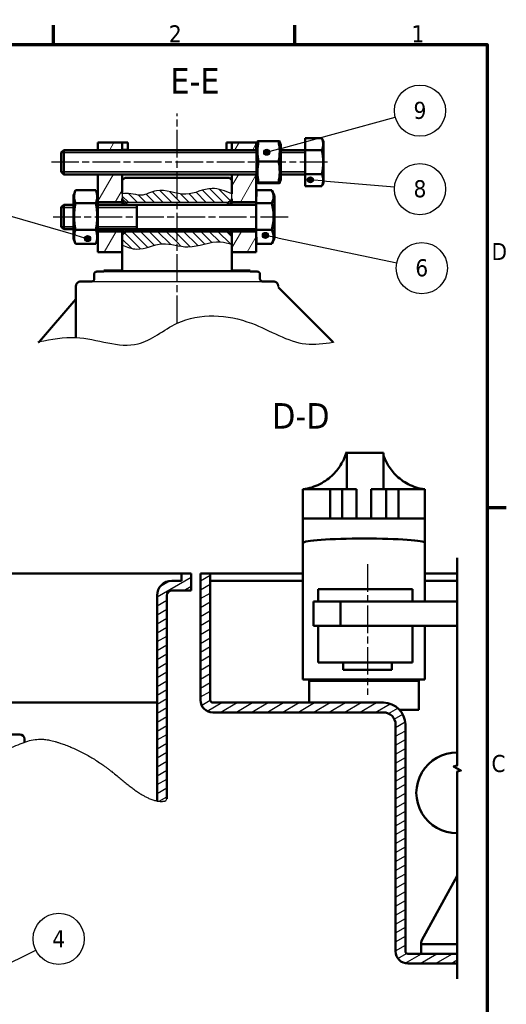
# Model space of a CAD drawing. Header units: millimetres. Extents: x 553 to 1147, y -554 to 286.
# Tile 10 of 10: x 935 to 1135, y -128 to 276. Entities that reach past the tile are written whole.
import ezdxf

# ---------------------------------------------------------------- set-up
doc = ezdxf.new("R2010")
doc.units = ezdxf.units.MM
doc.header["$LTSCALE"] = 2
doc.linetypes.add('CHAIN', pattern=[0.3543, 0.2362, -0.0295, 0.0591, -0.0295])
for name, color, linetype, lineweight in [('AM_8', 19, 'Continuous', 25), ('Cadre (ISO)', 7, 'Continuous', 70), ('Etroit visible (ISO)', 7, 'Continuous', 35), ("Géométrie d'esquisse (ISO)", 7, 'Continuous', 25), ('Hachure (ISO)', 7, 'Continuous', 18), ('Ligne interrompue (ISO)', 7, 'Continuous', 50), ('Symbole (ISO)', 7, 'Continuous', 25), ("Trait d'axe (ISO)", 7, 'Continuous', 25), ('Visible (ISO)', 7, 'Continuous', 50)]:
    doc.layers.add(name, color=color, linetype=linetype, lineweight=lineweight)
doc.layers.add('coupe locale', color=7, linetype='Continuous')
doc.styles.add('Texte de libellé (ISO)', font='TAHOMA.TTF')
doc.styles.add('Texte de note (ISO)', font='TAHOMA.TTF')
pattern_1 = [(30, (1106.941, 39.8972), (-1.5875, 2.74963), [])]

# ---------------------------------------------------------------- blocks, each defined once
blk = doc.blocks.new('Cadres Default Border')
at = {"layer": 'Cadre (ISO)'}
for p, q in [((198, 410), (198, 413.9)), ((247.5, 410), (247.5, 413.9)), ((287, 315), (290.9, 315))]:
    blk.add_line(p, q, dxfattribs=at)
at = {"layer": 'Cadre (ISO)', "flags": 128}
blk.add_lwpolyline([(10, 10), (10, 410), (287, 410), (287, 10), (10, 10)], dxfattribs=at)
at = {"layer": 'Cadre (ISO)', "char_height": 3.5, "attachment_point": 7, "style": 'Texte de note (ISO)'}
for s, insert in [('2', (221.69, 410.4)), ('1', (271.46, 410.4)), ('D', (287.87, 365.75)), ('C', (287.86, 260.69))]:
    blk.add_mtext(s, dxfattribs=dict(at, insert=insert))
blk = doc.blocks.new('Repère5')
at = {"layer": 'Symbole (ISO)'}
h = blk.add_hatch(color=256, dxfattribs=at)
edge = h.paths.add_edge_path(flags=0)
edge.add_arc((112.38, 183.67), 0.625, 0, 360)
for q in [(194.41, 224.24), (112.94, 183.95)]:
    blk.add_line((114.62, 184.78), q, dxfattribs=at)
for centre, radius in [((199.1, 226.56), 5.25), ((112.38, 183.67), 0.625)]:
    blk.add_circle(centre, radius, dxfattribs=at)
at = {"layer": 'Symbole (ISO)', "insert": (199.1, 226.56), "char_height": 3.5, "attachment_point": 5, "style": 'Texte de note (ISO)'}
blk.add_mtext('4', dxfattribs=at)
blk = doc.blocks.new('Repère8')
at = {"layer": 'Symbole (ISO)'}
h = blk.add_hatch(color=256, dxfattribs=at)
edge = h.paths.add_edge_path(flags=0)
edge.add_arc((250.71, 382.21), 0.625, 0, 360)
for q in [(251.34, 382.15), (267.98, 380.75)]:
    blk.add_line((253.21, 382), q, dxfattribs=at)
for centre, radius in [((273.19, 380.31), 5.25), ((250.71, 382.21), 0.625)]:
    blk.add_circle(centre, radius, dxfattribs=at)
at = {"layer": 'Symbole (ISO)', "insert": (273.19, 380.35), "char_height": 3.5, "attachment_point": 5, "style": 'Texte de note (ISO)'}
blk.add_mtext('8', dxfattribs=at)
blk = doc.blocks.new('Repère9')
at = {"layer": 'Symbole (ISO)'}
h = blk.add_hatch(color=256, dxfattribs=at)
edge = h.paths.add_edge_path(flags=0)
edge.add_arc((241.77, 387.87), 0.625, 0, 360)
for q in [(268.14, 395.03), (242.38, 388.04)]:
    blk.add_line((244.19, 388.53), q, dxfattribs=at)
for centre, radius in [((273.19, 396.4), 5.25), ((241.77, 387.87), 0.625)]:
    blk.add_circle(centre, radius, dxfattribs=at)
at = {"layer": 'Symbole (ISO)', "insert": (273.19, 396.43), "char_height": 3.5, "attachment_point": 5, "style": 'Texte de note (ISO)'}
blk.add_mtext('9', dxfattribs=at)
blk = doc.blocks.new('Repère10')
at = {"layer": 'Symbole (ISO)'}
h = blk.add_hatch(color=256, dxfattribs=at)
edge = h.paths.add_edge_path(flags=0)
edge.add_arc((241.5, 370.81), 0.625, 0, 360)
for q in [(242.11, 370.68), (268.43, 365.17)]:
    blk.add_line((243.95, 370.3), q, dxfattribs=at)
for centre, radius in [((241.5, 370.81), 0.625), ((273.56, 364.1), 5.25)]:
    blk.add_circle(centre, radius, dxfattribs=at)
at = {"layer": 'Symbole (ISO)', "insert": (273.56, 364.14), "char_height": 3.5, "attachment_point": 5, "style": 'Texte de note (ISO)'}
blk.add_mtext('6', dxfattribs=at)
blk = doc.blocks.new('Repère11')
at = {"layer": 'Symbole (ISO)'}
h = blk.add_hatch(color=256, dxfattribs=at)
edge = h.paths.add_edge_path(flags=0)
edge.add_arc((205.02, 370.17), 0.625, 0, 360)
for q in [(180.55, 377.23), (204.42, 370.34)]:
    blk.add_line((202.62, 370.86), q, dxfattribs=at)
for centre, radius in [((175.52, 378.68), 5.25), ((205.02, 370.17), 0.625)]:
    blk.add_circle(centre, radius, dxfattribs=at)
at = {"layer": 'Symbole (ISO)', "insert": (175.52, 378.68), "char_height": 3.5, "attachment_point": 5, "style": 'Texte de note (ISO)'}
blk.add_mtext('7', dxfattribs=at)

msp = doc.modelspace()

# ---------------------------------------------------------------- hatches: boundary and pattern name
h = msp.add_hatch()
h.set_pattern_fill('ANSI31', color=256, angle=-15, style=0)
h.set_pattern_definition(pattern_1)
edge = h.paths.add_edge_path()
edge.add_arc((997.48, 39.88), 2, 90, 180, ccw=False)
edge.add_line((997.48, 41.88), (1005.48, 41.88))
edge.add_line((1005.48, 41.88), (1005.48, 48.88))
edge.add_line((1005.48, 48.88), (1001.48, 48.88))
edge.add_line((1001.48, 48.88), (1001.48, 45.88))
edge.add_line((1001.48, 45.88), (997.48, 45.88))
edge.add_arc((997.48, 39.88), 6, 90, 180)
edge.add_line((991.48, 39.88), (991.48, -44.45))
edge.add_spline(control_points=[(991.48, -44.45), (992.53, -44.65), (993.5, -44.69), (994.35, -44.58), (995.03, -44.36)], knot_values=[0.972905, 0.972905, 0.972905, 0.972905, 0.972905, 1, 1, 1, 1, 1], degree=4, periodic=0)
edge.add_line((995.03, -44.36), (995.48, -43.62))
edge.add_line((995.48, -43.62), (995.48, 39.88))
h = msp.add_hatch()
h.set_pattern_fill('ANSI31', color=256, angle=-15, style=0)
h.set_pattern_definition(pattern_1)
h.paths.add_polyline_path([(1013.33, 48.88), (1009.33, 48.88), (1009.33, -3.12, 0.414214), (1014.33, -8.12), (1084.33, -8.12, -0.414214), (1089.33, -13.12), (1089.33, -106.12, 0.414214), (1094.33, -111.12), (1114.61, -111.12), (1114.61, -107.12), (1094.33, -107.12, -0.414214), (1093.33, -106.12), (1093.33, -13.12, 0.414214), (1084.33, -4.12), (1014.33, -4.12, -0.414214), (1013.33, -3.12)])
at = {"layer": 'AM_8'}
h = msp.add_hatch(dxfattribs=at)
h.set_pattern_fill('_U', color=256, scale=2.5, angle=135, style=0, pattern_type=0)
h.set_pattern_definition([(135, (0, 0), (-1.767767, -1.767767), [])])
h.paths.add_polyline_path([(999.7, 204.79), (998.36, 205.09), (996.92, 205.42), (995.49, 205.72), (994.07, 205.93), (992.66, 205.99), (991.26, 205.85), (989.87, 205.48), (988.5, 204.98), (987.12, 204.48), (985.74, 204.12), (984.35, 204.03), (982.93, 204.21), (981.51, 204.5), (980.07, 204.68), (978.64, 204.7), (977.2, 204.63), (977.2, 202.54), (978.67, 201.15), (999.7, 201.15)])
at = {"layer": 'Hachure (ISO)'}
h = msp.add_hatch(dxfattribs=at)
h.set_pattern_fill('ANSI31', scale=50.8, angle=15, style=0)
h.set_pattern_definition([(60, (552.941, -554.103), (-5.49926, 3.175), [])])
h.paths.add_polyline_path([(1032.2, 225.66), (1022.2, 225.66), (1022.2, 222.66), (1032.2, 222.66), (1032.2, 223.47), (1032.2, 224.8)])
h.paths.add_polyline_path([(977.2, 225.66), (967.2, 225.66), (967.2, 222.66), (977.2, 222.66)])
h.paths.add_polyline_path([(1022.2, 201.16), (1032.2, 201.16), (1032.2, 206), (1032.2, 210.52), (1032.2, 211.85), (1032.2, 212.66), (1022.2, 212.66), (1022.2, 210.16), (1022.2, 202.54)])
h.paths.add_polyline_path([(1032.2, 189.16), (1022.2, 189.16), (1022.2, 187.77), (1022.2, 180.66), (1032.2, 180.66), (1032.2, 184.33)])
h.paths.add_polyline_path([(967.2, 201.16), (977.2, 201.16), (977.2, 202.54), (977.2, 210.16), (977.2, 212.66), (967.2, 212.66), (967.2, 203.95)])
h.paths.add_polyline_path([(977.2, 189.16), (967.2, 189.16), (967.2, 186.37), (967.2, 180.66), (977.2, 180.66), (977.2, 187.77)])

# ---------------------------------------------------------------- linework, layer by layer
for p, q in [((969.7, 172.66), (1029.7, 172.66)), ((977.2, 173.16), (1022.2, 173.16)), ((964.7, 168.66), (1034.7, 168.66)), ((1041.19, 166.69), (1041.2, 166.17)), ((1041.19, 166.69), (1041.2, 166.69)), ((995.03, -44.36), (995.48, -43.62))]:
    msp.add_line(p, q)
msp.add_spline([(977.2, 183.52), (983.14, 181.92), (993.64, 184.09), (1004.15, 182.84), (1017.5, 184.89), (1022.2, 183.86)], degree=3)
at = {"start_tangent": (0.654654, 0.755929)}
msp.add_spline([(943.2, 143.98), (958.2, 145.66), (983.7, 143.05), (999.7, 151.48), (1030.23, 151.48), (1052.49, 143.05), (1063.68, 143.69)], degree=3, dxfattribs=at)
at = {"layer": 'AM_8'}
for p, q in [((1015.07, 201.15), (1010.16, 206.06)), ((1018.61, 201.15), (1013.06, 206.7)), ((1021.45, 201.84), (1016.82, 206.47)), ((1000.93, 201.15), (999.7, 202.38)), ((1004.47, 201.15), (1001.07, 204.54)), ((1008, 201.15), (1004.61, 204.54)), ((1011.54, 201.15), (1007.46, 205.22)), ((980.94, 182.25), (977.2, 185.99)), ((984.72, 182.01), (978.11, 188.62)), ((987.61, 182.65), (981.1, 189.16)), ((990.34, 183.46), (984.64, 189.16)), ((993.27, 184.06), (988.18, 189.16)), ((996.96, 183.9), (991.71, 189.16)), ((999.7, 184.7), (995.25, 189.16)), ((999.7, 188.24), (998.78, 189.16)), ((1005.05, 182.88), (999.7, 188.24)), ((1008.14, 183.34), (1002.32, 189.16)), ((1011, 184.01), (1005.85, 189.16)), ((1013.89, 184.65), (1009.39, 189.16)), ((1017.18, 184.91), (1012.92, 189.16)), ((1021.58, 184.04), (1016.46, 189.16)), ((1022.2, 186.95), (1020, 189.16)), ((1001.28, 183.12), (999.7, 184.7))]:
    msp.add_line(p, q, dxfattribs=at)
at = {"layer": 'coupe locale'}
for p, q in [((977.2, 204.65), (977.2, 202.54)), ((977.2, 202.54), (978.67, 201.15)), ((1020.72, 201.15), (1022.2, 202.54)), ((1022.2, 202.54), (1022.2, 204.56)), ((978.67, 201.15), (1020.72, 201.15))]:
    msp.add_line(p, q, dxfattribs=at)
msp.add_spline([(1022.2, 204.56), (1014.02, 206.78), (1003.27, 204.41), (991.2, 205.84), (984.81, 204.02), (980.67, 204.63), (977.2, 204.63)], degree=3, dxfattribs=at)
at = {"layer": 'Etroit visible (ISO)'}
for p, q in [((1032.21, 221.5), (952.21, 221.5)), ((1052.2, 221.5), (1042.21, 221.5)), ((952.21, 213.6), (1032.21, 213.6)), ((1042.21, 213.6), (1052.2, 213.6)), ((957.21, 199), (952.21, 199)), ((983.21, 199), (967.21, 199)), ((952.21, 191.1), (957.21, 191.1)), ((967.21, 191.1), (983.21, 191.1))]:
    msp.add_line(p, q, dxfattribs=at)
at = {"layer": "Géométrie d'esquisse (ISO)"}
msp.add_open_spline([(614.48, -47.02), (633.07, -48.29), (729.76, -10.16), (726.14, -53.88), (856.44, -25.29), (841.86, -16.59), (897.66, -22.1), (912.61, -32.14), (937.8, -19.25), (945.13, -17.43), (972.95, -28.67), (983.27, -43.39), (992.11, -45.33), (995.03, -44.36)], degree=4, knots=[0.026178, 0.026178, 0.026178, 0.026178, 0.026178, 0.2782792, 0.3813053, 0.4749812, 0.5584113, 0.6286291, 0.6993503, 0.7637501, 0.8266917, 0.8843442, 1, 1, 1, 1, 1], dxfattribs=at)
at = {"layer": 'Ligne interrompue (ISO)', "flags": 128}
msp.add_lwpolyline([(1114.61, -117.47), (1114.61, -32.39), (1116.11, -31.98), (1113.11, -30.25), (1114.61, -29.85), (1114.61, 55.23)], dxfattribs=at)
at = {"layer": "Trait d'axe (ISO)", "linetype": 'CHAIN', "ltscale": 23.990969}
for p, q in [((999.7, 151.48), (999.7, 237.55)), ((1061.34, 217.55), (948.21, 217.55)), ((1045.23, 195.05), (948.21, 195.05)), ((1077.85, 52.7), (1077.85, -0.98))]:
    msp.add_line(p, q, dxfattribs=at)
at = {"layer": 'Visible (ISO)'}
for p, q in [((1033.13, 226.19), (1041.28, 226.19)), ((1052.2, 222.46), (1052.21, 227.37)), ((1052.21, 227.37), (1059.11, 227.37)), ((952.21, 221.55), (953.21, 222.55)), ((1032.21, 222.55), (953.21, 222.55)), ((977.2, 225.66), (967.2, 225.66)), ((967.2, 225.66), (967.2, 222.55)), ((977.2, 222.55), (977.2, 225.66)), ((977.2, 225.66), (979.51, 225.66)), ((979.5, 222.66), (977.2, 222.66)), ((979.51, 222.55), (979.51, 225.66)), ((1019.9, 225.66), (1022.2, 225.66)), ((1019.9, 225.66), (1019.9, 222.55)), ((1032.2, 225.66), (1022.2, 225.66)), ((1022.2, 225.66), (1022.2, 222.55)), ((1032.2, 222.66), (1032.2, 225.66)), ((1032.2, 225.66), (1032.2, 225.66)), ((1032.2, 224.8), (1032.2, 225.66)), ((1032.2, 224.8), (1032.2, 222.66)), ((1052.2, 222.55), (1042.21, 222.55)), ((1052.2, 222.46), (1059.11, 222.46)), ((1052.2, 212.65), (1052.2, 222.46)), ((1033.13, 217.83), (1041.28, 217.83)), ((952.21, 213.55), (953.21, 212.55)), ((1032.21, 212.55), (953.21, 212.55)), ((967.2, 212.66), (967.2, 201.16)), ((977.2, 204.65), (977.2, 212.66)), ((978.2, 211.16), (977.2, 210.16)), ((977.2, 210.16), (977.2, 204.65)), ((1021.2, 211.16), (978.2, 211.16)), ((1022.2, 210.16), (1021.2, 211.16)), ((1022.2, 212.66), (1022.2, 204.56)), ((1022.2, 204.56), (1022.2, 210.16)), ((1032.2, 201.16), (1032.2, 212.66)), ((1032.2, 212.66), (1032.2, 210.52)), ((1032.2, 206.12), (1032.2, 210.51)), ((1052.2, 212.55), (1042.21, 212.55)), ((1052.2, 212.65), (1059.11, 212.65)), ((1052.21, 207.74), (1052.2, 212.65)), ((958.08, 206.02), (966.33, 206.02)), ((1032.2, 206), (1032.2, 206.12)), ((1032.2, 200.75), (1032.21, 206.02)), ((1032.2, 206), (1032.2, 200.16)), ((1032.21, 206.02), (1038.55, 206.02)), ((1033.13, 209.19), (1041.28, 209.19)), ((1033.13, 208.92), (1041.28, 208.92)), ((1052.21, 207.74), (1059.11, 207.74)), ((967.2, 200.16), (967.2, 203.95)), ((977.2, 201.16), (977.2, 202.54)), ((1022.2, 202.54), (1022.2, 202.54)), ((1022.2, 202.54), (1022.2, 201.16)), ((952.21, 199.05), (953.21, 200.05)), ((957.21, 200.05), (953.21, 200.05)), ((958.08, 200.75), (966.33, 200.75)), ((967.2, 201.16), (977.2, 201.16)), ((1032.2, 200.05), (967.21, 200.05)), ((1022.2, 201.16), (1032.2, 201.16)), ((1032.2, 200.75), (1038.55, 200.75)), ((1032.2, 189.78), (1032.2, 200.75)), ((952.21, 191.05), (953.21, 190.05)), ((957.21, 190.05), (953.21, 190.05)), ((967.2, 186.37), (967.2, 190.16)), ((1032.2, 190.05), (967.21, 190.05)), ((1032.2, 190.16), (1032.2, 184.33)), ((958.08, 189.78), (966.33, 189.78)), ((977.2, 189.16), (967.2, 189.16)), ((967.2, 189.16), (967.2, 180.66)), ((978.68, 189.16), (977.2, 187.77)), ((977.2, 180.66), (977.2, 189.16)), ((977.2, 187.77), (977.2, 173.16)), ((1020.73, 189.16), (978.68, 189.16)), ((1022.2, 187.77), (1020.73, 189.16)), ((1032.2, 189.16), (1022.2, 189.16)), ((1022.2, 189.16), (1022.2, 180.66)), ((1022.2, 173.16), (1022.2, 187.77)), ((1032.2, 189.78), (1038.55, 189.78)), ((1032.21, 184.09), (1032.2, 189.78)), ((1032.2, 180.66), (1032.2, 189.16)), ((958.08, 184.09), (966.33, 184.09)), ((1032.2, 180.66), (1032.2, 184.33)), ((1032.21, 184.09), (1038.55, 184.09)), ((967.2, 180.66), (977.2, 180.66)), ((1022.2, 180.66), (1032.2, 180.66)), ((1032.2, 180.66), (1032.2, 180.66)), ((965.7, 171.66), (965.7, 169.66)), ((969.7, 172.66), (966.7, 172.66)), ((977.2, 173.16), (969.7, 173.16)), ((969.7, 173.16), (969.7, 172.66)), ((1029.7, 173.16), (1022.2, 173.16)), ((1029.7, 172.66), (1029.7, 173.16)), ((1032.7, 172.66), (1029.7, 172.66)), ((1033.7, 169.66), (1033.7, 171.66)), ((958.2, 166.66), (958.2, 145.66)), ((964.7, 168.66), (960.2, 168.66)), ((1039.2, 168.66), (1034.7, 168.66)), ((1041.24, 166.13), (1041.2, 166.17)), ((1063.68, 143.69), (1041.24, 166.13)), ((943.2, 143.98), (958.2, 161.31)), ((943.02, 143.78), (943.2, 143.98)), ((1063.71, 143.66), (1063.68, 143.69)), ((1068.66, 98.38), (1068.82, 98.38)), ((1069.31, 98.38), (1069.31, 83.38)), ((1069.31, 98.38), (1084.31, 98.38)), ((1084.31, 83.38), (1084.31, 98.38)), ((1051.33, 83.38), (1062.48, 83.38)), ((1051.33, 83.38), (1051.33, 71.38)), ((1051.33, 5.38), (1051.33, 83.38)), ((1062.48, 83.38), (1067.48, 83.38)), ((1062.48, 83.38), (1062.48, 71.38)), ((1067.48, 83.38), (1073.32, 83.38)), ((1067.48, 83.38), (1067.48, 71.38)), ((1073.32, 83.38), (1073.32, 71.38)), ((1079.32, 83.38), (1085.47, 83.38)), ((1079.32, 83.38), (1079.32, 71.38)), ((1085.47, 83.38), (1090.47, 83.38)), ((1085.47, 83.38), (1085.47, 71.38)), ((1090.47, 83.38), (1101.32, 83.38)), ((1090.47, 83.38), (1090.47, 71.38)), ((1101.32, 83.38), (1101.32, 71.38)), ((1051.33, 71.38), (1062.48, 71.38)), ((1062.48, 71.38), (1067.48, 71.38)), ((1067.48, 71.38), (1073.32, 71.38)), ((1073.32, 71.38), (1079.32, 71.38)), ((1079.32, 71.38), (1085.47, 71.38)), ((1085.47, 71.38), (1090.47, 71.38)), ((1090.47, 71.38), (1101.32, 71.38)), ((1101.33, 37.38), (1101.32, 71.38)), ((825.48, 48.88), (1001.48, 48.88)), ((1005.48, 48.88), (1001.48, 48.88)), ((1001.48, 48.88), (1001.48, 45.88)), ((1005.48, 41.88), (1005.48, 48.88)), ((1013.33, 48.88), (1009.33, 48.88)), ((1009.33, 48.88), (1009.33, -3.12)), ((1013.33, -3.12), (1013.33, 48.88)), ((1013.33, 48.88), (1051.33, 48.88)), ((1101.33, 48.88), (1114.61, 48.88)), ((1001.48, 45.88), (997.48, 45.88)), ((1013.33, 45.88), (1051.33, 45.88)), ((1101.33, 45.88), (1114.61, 45.88)), ((997.48, 41.88), (1005.48, 41.88)), ((1057.55, 37.38), (1057.55, 42.38)), ((1058.22, 42.38), (1057.55, 42.38)), ((1058.22, 42.38), (1096.22, 42.38)), ((1096.22, 37.38), (1096.22, 42.38)), ((991.48, 39.88), (991.48, -44.45)), ((995.48, -43.62), (995.48, 39.88)), ((1055.69, 37.38), (1055.69, 27.38)), ((1055.69, 37.38), (1066.76, 37.38)), ((1066.76, 37.38), (1066.76, 27.38)), ((1066.76, 37.38), (1114.61, 37.38)), ((1055.69, 27.38), (1058.85, 27.38)), ((1057.55, 12.38), (1057.55, 27.38)), ((1059.03, 27.38), (1058.85, 27.38)), ((1059.03, 27.38), (1064.35, 27.38)), ((1064.35, 27.38), (1066.76, 27.38)), ((1066.76, 27.38), (1079.61, 27.38)), ((1079.61, 27.38), (1097.03, 27.38)), ((1096.22, 12.38), (1096.22, 27.38)), ((1097.03, 27.38), (1114.61, 27.38)), ((1101.33, 5.38), (1101.33, 27.38)), ((1059.03, 12.38), (1057.55, 12.38)), ((1096.22, 12.38), (1059.03, 12.38)), ((1067.85, 12.38), (1067.85, 9.38)), ((1087.85, 12.38), (1087.85, 9.38)), ((1087.85, 9.38), (1067.85, 9.38)), ((1051.33, 5.38), (1101.33, 5.38)), ((1098.83, 4.88), (1053.83, 4.88)), ((1053.83, -4.12), (1053.83, 4.88)), ((1058.83, 4.88), (1058.83, 5.38)), ((1093.83, 4.88), (1093.83, 5.38)), ((1098.83, -7.12), (1098.83, 4.88)), ((926.14, -4.12), (991.48, -4.12)), ((1084.33, -4.12), (1014.33, -4.12)), ((1098.83, -7.12), (1091.03, -7.12)), ((1014.33, -8.12), (1084.33, -8.12)), ((1089.33, -13.12), (1089.33, -106.12)), ((1093.33, -106.12), (1093.33, -13.12)), ((935.14, -17.12), (930.64, -17.12)), ((937.14, -20.34), (937.14, -19.12)), ((1114.61, -75.15), (1100.07, -101.51)), ((1099.83, -102.47), (1099.83, -103.12)), ((1099.83, -107.12), (1099.83, -103.12)), ((1099.83, -103.12), (1114.61, -103.12)), ((1114.61, -107.12), (1094.33, -107.12)), ((1094.33, -111.12), (1114.61, -111.12))]:
    msp.add_line(p, q, dxfattribs=at)
at = {"layer": 'Visible (ISO)', "flags": 128}
for points in [[(977.2, 202.54), (977.2, 202.54), (977.21, 202.52), (977.22, 202.5), (977.23, 202.47), (977.24, 202.43), (977.26, 202.38), (977.28, 202.32), (977.31, 202.26), (977.33, 202.18), (977.36, 202.1), (977.39, 202.01), (977.43, 201.91), (977.47, 201.8), (977.5, 201.69), (977.55, 201.57), (977.59, 201.44), (977.63, 201.3), (977.68, 201.16), (977.72, 201.01), (977.77, 200.85), (977.82, 200.69), (977.87, 200.52), (977.92, 200.34), (977.97, 200.16)], [(1021.44, 200.16), (1021.49, 200.34), (1021.53, 200.52), (1021.58, 200.69), (1021.63, 200.85), (1021.68, 201.01), (1021.73, 201.16), (1021.77, 201.3), (1021.81, 201.44), (1021.86, 201.57), (1021.9, 201.69), (1021.94, 201.8), (1021.97, 201.91), (1022.01, 202.01), (1022.04, 202.1), (1022.07, 202.18), (1022.1, 202.26), (1022.12, 202.32), (1022.14, 202.38), (1022.16, 202.43), (1022.17, 202.47), (1022.19, 202.5), (1022.19, 202.52), (1022.2, 202.54), (1022.2, 202.54)], [(977.2, 201.16), (977.2, 201.16), (977.2, 201.15), (977.21, 201.14), (977.21, 201.13), (977.21, 201.11), (977.22, 201.09), (977.22, 201.07), (977.23, 201.05), (977.24, 201.02), (977.25, 200.98), (977.26, 200.95), (977.27, 200.91), (977.28, 200.86), (977.29, 200.81), (977.3, 200.76), (977.32, 200.71), (977.33, 200.65), (977.35, 200.59), (977.36, 200.52), (977.38, 200.46), (977.39, 200.39), (977.41, 200.31), (977.43, 200.24), (977.45, 200.16)], [(979.08, 200.16), (979.05, 200.24), (979.02, 200.31), (978.99, 200.38), (978.96, 200.45), (978.94, 200.52), (978.91, 200.58), (978.89, 200.65), (978.87, 200.7), (978.84, 200.76), (978.82, 200.81), (978.8, 200.86), (978.79, 200.9), (978.77, 200.94), (978.75, 200.98), (978.74, 201.01), (978.73, 201.04), (978.71, 201.07), (978.7, 201.09), (978.7, 201.11), (978.69, 201.13), (978.68, 201.14), (978.68, 201.15), (978.68, 201.16), (978.68, 201.16)], [(1020.73, 201.16), (1020.72, 201.16), (1020.72, 201.15), (1020.72, 201.14), (1020.71, 201.13), (1020.71, 201.11), (1020.7, 201.09), (1020.69, 201.07), (1020.68, 201.04), (1020.66, 201.01), (1020.65, 200.98), (1020.63, 200.94), (1020.62, 200.9), (1020.6, 200.86), (1020.58, 200.81), (1020.56, 200.76), (1020.54, 200.7), (1020.51, 200.65), (1020.49, 200.58), (1020.46, 200.52), (1020.44, 200.45), (1020.41, 200.38), (1020.38, 200.31), (1020.35, 200.24), (1020.33, 200.16)], [(1021.96, 200.16), (1021.97, 200.24), (1021.99, 200.31), (1022.01, 200.39), (1022.02, 200.46), (1022.04, 200.52), (1022.06, 200.59), (1022.07, 200.65), (1022.09, 200.71), (1022.1, 200.76), (1022.11, 200.81), (1022.12, 200.86), (1022.14, 200.9), (1022.15, 200.94), (1022.15, 200.98), (1022.16, 201.01), (1022.17, 201.04), (1022.18, 201.07), (1022.18, 201.09), (1022.19, 201.11), (1022.19, 201.13), (1022.2, 201.14), (1022.2, 201.15), (1022.2, 201.16), (1022.2, 201.16)], [(977.97, 190.16), (977.92, 189.97), (977.87, 189.8), (977.82, 189.63), (977.77, 189.46), (977.72, 189.31), (977.68, 189.16), (977.63, 189.01), (977.59, 188.87), (977.55, 188.75), (977.5, 188.62), (977.47, 188.51), (977.43, 188.4), (977.39, 188.3), (977.36, 188.21), (977.33, 188.13), (977.31, 188.06), (977.28, 187.99), (977.26, 187.93), (977.24, 187.88), (977.23, 187.84), (977.22, 187.81), (977.21, 187.79), (977.2, 187.78), (977.2, 187.77)], [(977.45, 190.16), (977.43, 190.08), (977.41, 190), (977.39, 189.93), (977.38, 189.86), (977.36, 189.79), (977.35, 189.72), (977.33, 189.66), (977.32, 189.61), (977.3, 189.55), (977.29, 189.5), (977.28, 189.45), (977.27, 189.41), (977.26, 189.37), (977.25, 189.33), (977.24, 189.3), (977.23, 189.27), (977.22, 189.24), (977.22, 189.22), (977.21, 189.2), (977.21, 189.18), (977.21, 189.17), (977.2, 189.16), (977.2, 189.16), (977.2, 189.16)], [(978.68, 189.16), (978.68, 189.16), (978.68, 189.16), (978.68, 189.17), (978.69, 189.19), (978.7, 189.2), (978.7, 189.22), (978.71, 189.25), (978.73, 189.27), (978.74, 189.3), (978.75, 189.34), (978.77, 189.37), (978.79, 189.41), (978.8, 189.46), (978.82, 189.51), (978.84, 189.56), (978.87, 189.61), (978.89, 189.67), (978.91, 189.73), (978.94, 189.79), (978.96, 189.86), (978.99, 189.93), (979.02, 190), (979.05, 190.08), (979.08, 190.16)], [(1020.33, 190.16), (1020.35, 190.08), (1020.38, 190), (1020.41, 189.93), (1020.44, 189.86), (1020.46, 189.79), (1020.49, 189.73), (1020.51, 189.67), (1020.54, 189.61), (1020.56, 189.56), (1020.58, 189.51), (1020.6, 189.46), (1020.62, 189.41), (1020.63, 189.37), (1020.65, 189.34), (1020.66, 189.3), (1020.68, 189.27), (1020.69, 189.25), (1020.7, 189.22), (1020.71, 189.2), (1020.71, 189.19), (1020.72, 189.17), (1020.72, 189.16), (1020.72, 189.16), (1020.73, 189.16)], [(1022.2, 187.77), (1022.2, 187.78), (1022.19, 187.79), (1022.19, 187.81), (1022.17, 187.84), (1022.16, 187.88), (1022.14, 187.93), (1022.12, 187.99), (1022.1, 188.06), (1022.07, 188.13), (1022.04, 188.21), (1022.01, 188.3), (1021.97, 188.4), (1021.94, 188.51), (1021.9, 188.62), (1021.86, 188.75), (1021.81, 188.87), (1021.77, 189.01), (1021.73, 189.16), (1021.68, 189.31), (1021.63, 189.46), (1021.58, 189.63), (1021.53, 189.8), (1021.49, 189.97), (1021.44, 190.16)], [(1022.2, 189.16), (1022.2, 189.16), (1022.2, 189.16), (1022.2, 189.17), (1022.19, 189.19), (1022.19, 189.2), (1022.18, 189.22), (1022.18, 189.24), (1022.17, 189.27), (1022.16, 189.3), (1022.15, 189.33), (1022.15, 189.37), (1022.14, 189.41), (1022.12, 189.45), (1022.11, 189.5), (1022.1, 189.55), (1022.09, 189.61), (1022.07, 189.66), (1022.06, 189.73), (1022.04, 189.79), (1022.02, 189.86), (1022.01, 189.93), (1021.99, 190), (1021.97, 190.08), (1021.96, 190.16)], [(965.7, 169.66), (965.7, 169.59), (965.69, 169.53), (965.68, 169.46), (965.67, 169.4), (965.65, 169.33), (965.62, 169.27), (965.6, 169.22), (965.57, 169.16), (965.53, 169.1), (965.49, 169.05), (965.45, 169), (965.41, 168.95), (965.36, 168.91), (965.31, 168.87), (965.26, 168.83), (965.2, 168.79), (965.14, 168.76), (965.08, 168.73), (965.02, 168.71), (964.96, 168.69), (964.9, 168.68), (964.83, 168.67), (964.76, 168.66), (964.7, 168.66)], [(966.7, 172.66), (966.64, 172.65), (966.57, 172.65), (966.51, 172.64), (966.44, 172.62), (966.38, 172.6), (966.32, 172.58), (966.26, 172.55), (966.2, 172.52), (966.15, 172.49), (966.09, 172.45), (966.04, 172.41), (965.99, 172.36), (965.95, 172.32), (965.91, 172.27), (965.87, 172.21), (965.83, 172.16), (965.8, 172.1), (965.78, 172.04), (965.76, 171.98), (965.74, 171.92), (965.72, 171.85), (965.71, 171.79), (965.7, 171.72), (965.7, 171.66)], [(1033.7, 171.66), (1033.7, 171.72), (1033.69, 171.79), (1033.68, 171.85), (1033.67, 171.92), (1033.65, 171.98), (1033.62, 172.04), (1033.6, 172.1), (1033.57, 172.16), (1033.53, 172.21), (1033.49, 172.27), (1033.45, 172.32), (1033.41, 172.36), (1033.36, 172.41), (1033.31, 172.45), (1033.26, 172.49), (1033.2, 172.52), (1033.14, 172.55), (1033.08, 172.58), (1033.02, 172.6), (1032.96, 172.62), (1032.9, 172.64), (1032.83, 172.65), (1032.76, 172.65), (1032.7, 172.66)], [(1034.7, 168.66), (1034.64, 168.66), (1034.57, 168.67), (1034.51, 168.68), (1034.44, 168.69), (1034.38, 168.71), (1034.32, 168.73), (1034.26, 168.76), (1034.2, 168.79), (1034.15, 168.83), (1034.09, 168.87), (1034.04, 168.91), (1033.99, 168.95), (1033.95, 169), (1033.91, 169.05), (1033.87, 169.1), (1033.83, 169.16), (1033.8, 169.22), (1033.78, 169.27), (1033.76, 169.33), (1033.74, 169.4), (1033.72, 169.46), (1033.71, 169.53), (1033.7, 169.59), (1033.7, 169.66)], [(960.2, 168.66), (960.07, 168.65), (959.94, 168.64), (959.81, 168.62), (959.68, 168.59), (959.55, 168.55), (959.44, 168.5), (959.32, 168.45), (959.2, 168.39), (959.09, 168.32), (958.98, 168.24), (958.88, 168.16), (958.79, 168.07), (958.7, 167.98), (958.62, 167.88), (958.54, 167.77), (958.47, 167.65), (958.41, 167.54), (958.35, 167.42), (958.31, 167.3), (958.27, 167.18), (958.24, 167.05), (958.22, 166.91), (958.21, 166.78), (958.2, 166.66)], [(942.78, 143.66), (942.9, 143.68), (942.96, 143.72), (943.02, 143.78)], [(1051.32, 83.38), (1052.28, 83.53), (1053.21, 83.71), (1054.11, 83.93), (1054.98, 84.19), (1055.83, 84.48), (1056.67, 84.8), (1057.48, 85.15), (1058.28, 85.54), (1059.06, 85.96), (1059.81, 86.4), (1060.53, 86.86), (1061.22, 87.35), (1061.88, 87.86), (1062.51, 88.38), (1063.11, 88.91), (1063.68, 89.46), (1064.21, 90), (1064.71, 90.55), (1065.18, 91.1), (1065.61, 91.65), (1066.03, 92.21), (1066.42, 92.77), (1066.79, 93.35), (1067.14, 93.92), (1067.46, 94.49), (1067.76, 95.06), (1068.03, 95.61), (1068.27, 96.14), (1068.48, 96.64), (1068.67, 97.1), (1068.82, 97.51), (1068.95, 97.86), (1069.05, 98.14), (1069.11, 98.31), (1069.15, 98.38)], [(1084.31, 97.7), (1084.42, 97.33), (1084.57, 96.9), (1084.74, 96.43), (1084.94, 95.92), (1085.17, 95.39), (1085.42, 94.84), (1085.7, 94.28), (1086.01, 93.71), (1086.34, 93.15), (1086.69, 92.58), (1087.06, 92.03), (1087.45, 91.49), (1087.87, 90.95), (1088.32, 90.41), (1088.8, 89.86), (1089.32, 89.32), (1089.86, 88.79), (1090.44, 88.27), (1091.05, 87.76), (1091.69, 87.26), (1092.36, 86.79), (1093.06, 86.33), (1093.79, 85.9), (1094.54, 85.49), (1095.31, 85.11), (1096.11, 84.77), (1096.92, 84.45), (1097.75, 84.17), (1098.59, 83.92), (1099.47, 83.71), (1100.37, 83.52), (1101.31, 83.38)]]:
    msp.add_lwpolyline(points, dxfattribs=at)
at = {"layer": 'Visible (ISO)'}
msp.add_lwpolyline([(1041.2, 166.69), (1041.2, 166.78), (1041.18, 166.91), (1041.16, 167.05), (1041.13, 167.18), (1041.09, 167.3), (1041.05, 167.42), (1041, 167.54), (1040.93, 167.65), (1040.86, 167.77), (1040.78, 167.88), (1040.7, 167.98), (1040.62, 168.07), (1040.52, 168.16), (1040.42, 168.24), (1040.31, 168.32), (1040.2, 168.39), (1040.08, 168.45), (1039.97, 168.5), (1039.85, 168.55), (1039.72, 168.59), (1039.59, 168.62), (1039.46, 168.64), (1039.33, 168.65), (1039.2, 168.66)], dxfattribs=at)
for centre, radius, start, end in [((1037.21, 217.55), 24, 20.3641, 24.1351), ((1057.21, 217.55), 26, 160.9099, 164.0576), ((1017.21, 217.55), 26, 15.9424, 19.0896), ((1037.2, 217.55), 22.44, 347.3702, 12.6298), ((1057.21, 217.55), 26, 195.9424, 199.0896), ((1017.21, 217.55), 26, 340.9099, 344.0576), ((1037.21, 217.55), 24, 335.8649, 339.6359), ((982.21, 195.05), 26.5, 155.8699, 160.63), ((942.21, 195.05), 26.5, 19.37, 24.1381), ((1017.21, 195.05), 24, 20.3641, 26.8417), ((982.21, 195.05), 26.5, 199.37, 204.1381), ((942.21, 195.05), 26.5, 335.8699, 340.63), ((1017.21, 195.05), 24, 333.1663, 339.6359), ((997.48, 39.88), 6, 90, 180), ((997.48, 39.88), 2, 90, 180), ((1014.33, -3.12), 5, 180, 270), ((1014.33, -3.12), 1, 180, 270), ((1084.33, -13.12), 9, 0, 90), ((1084.33, -13.12), 5, 0, 90), ((935.14, -19.12), 2, 0, 90), ((937.6, -18.73), 0.5, 194.6099, 225.0005), ((1114.33, -41.12), 16.5, 89.012, 270.988), ((1101.83, -102.47), 2, 151.1244, 180), ((1094.33, -106.12), 5, 180, 270), ((1094.33, -106.12), 1, 180, 270)]:
    msp.add_arc(centre, radius, start, end, dxfattribs=at)
for centre, major_axis, ratio, start_param, end_param in [((1057.21, 222.01), (-24.57, -0.01), 0.851733, 6.081867, 6.484019), ((1057.21, 226.05), (-24.57, 0), 0.027911, 6.082236, 6.273526), ((1017.21, 226.05), (24.57, 0), 0.027911, 0.009659, 0.201203), ((1017.21, 222.01), (24.57, 0.01), 0.851733, 6.081867, 6.484019), ((1037.21, 224.91), (22.44, 0), 0.5, 0.220431, 0.220578), ((1037.21, 224.91), (22.44, 0), 0.5, 6.062607, 6.50347), ((953.21, 217.55), (0, -5), 0.000127, 3.141591, 6.283183), ((1032.21, 217.55), (0, -7.14), 0.000127, 3.142038, 6.28274), ((1042.21, 217.55), (0, 7.14), 0.000127, 5.487983, 10.219981), ((1042.21, 217.55), (0, -5), 0.000127, 3.141598, 6.28319), ((952.21, 217.55), (0, 4), 0.000127, 0.000127, 3.141466), ((1057.21, 213.51), (-24.57, 0.01), 0.879643, 6.082377, 6.484529), ((1017.21, 213.51), (24.57, -0.01), 0.879643, 6.082377, 6.484529), ((1037.21, 210.19), (22.44, 0), 0.5, 6.062901, 6.503764), ((982.21, 203.38), (-24.74, 0), 0.480897, 6.059472, 6.506609), ((942.21, 203.38), (24.74, 0), 0.480897, 6.059472, 6.506609), ((1057.21, 209.06), (-24.57, 0), 0.027911, 6.082236, 6.484388), ((1017.21, 203.38), (22.04, 0), 0.480897, 6.031536, 6.534544), ((1017.21, 209.06), (24.57, 0), 0.027911, 6.082236, 6.484388), ((1037.21, 210.19), (22.44, 0), 0.5, 6.062607, 6.062754), ((957.21, 195.05), (0, -8.79), 0.000127, 3.141954, 6.282824), ((967.21, 195.05), (0, 8.79), 0.000127, 5.317533, 10.390431), ((952.21, 195.05), (0, 4), 0.000127, 0.000127, 3.141466), ((953.21, 195.05), (0, -5), 0.000127, 3.141597, 6.28319), ((953.21, 195.05), (0, -5), 0.000127, 3.141593, 6.283185), ((982.2, 195.26), (-24.74, -0.14), 0.99976, 6.053817, 6.500955), ((942.2, 195.26), (24.74, 0.14), 0.99976, 6.053817, 6.500955), ((967.2, 195.16), (0, 6), 0.000127, 5.697499, 6.283185), ((967.21, 195.05), (0, -5), 0.000127, 3.141601, 6.283194), ((983.21, 195.05), (0, -5), 0.000127, 3.141593, 6.283185), ((1017.2, 195.26), (22.04, 0.13), 0.99976, 6.025882, 6.52889), ((967.2, 195.16), (0, -6), 0.000127, 6.283185, 6.868871), ((982.21, 186.93), (-24.74, 0), 0.518862, 6.059765, 6.506903), ((942.21, 186.93), (24.74, 0), 0.518862, 6.059765, 6.506903), ((1017.21, 186.93), (22.04, 0), 0.518862, 6.03183, 6.534838), ((982.21, 186.72), (-24.74, 0), 0.480897, 0.212215, 0.223424), ((1076.33, 61.38), (25, 0.03), 0.072986, 6.283112, 9.411013)]:
    msp.add_ellipse(centre, major_axis=major_axis, ratio=ratio, start_param=start_param, end_param=end_param, dxfattribs=at)
for centre, major_axis in [((953.21, 217.55), (0, 5)), ((1059.71, 217.55), (0, -8.35)), ((1039.71, 195.05), (0, 8.35))]:
    msp.add_ellipse(centre, major_axis=major_axis, ratio=0.000127, dxfattribs=at)

# ---------------------------------------------------------------- block references
at = {"xscale": 2, "yscale": 2, "zscale": 2}
msp.add_blockref('Cadres Default Border', (552.94, -554.1), dxfattribs=at)
at = {"layer": 'Symbole (ISO)', "xscale": 2, "yscale": 2, "zscale": 2}
for name in ['Repère9', 'Repère8', 'Repère11', 'Repère10', 'Repère5']:
    msp.add_blockref(name, (552.94, -554.1), dxfattribs=at)

# ---------------------------------------------------------------- texts
at = {"layer": 'Symbole (ISO)', "char_height": 10.5, "attachment_point": 7, "style": 'Texte de libellé (ISO)'}
for s, insert in [('E-E ', (996.95, 245.64)), ('D-D ', (1038.69, 108.25))]:
    msp.add_mtext(s, dxfattribs=dict(at, insert=insert))

doc.saveas('drawing.dxf')
